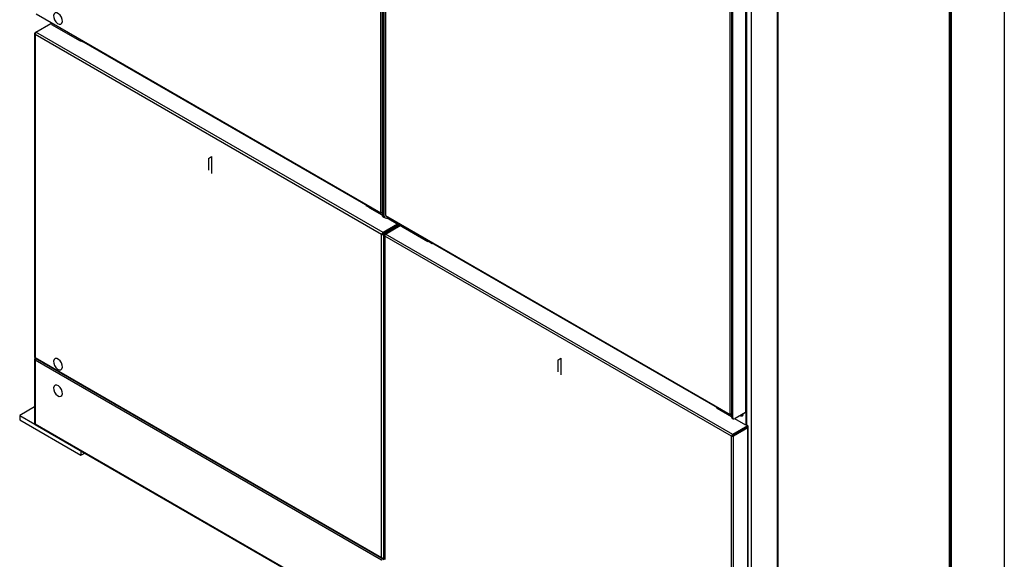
# Model space of a CAD drawing. Header units: millimetres. Extents: x 7 to 291, y 7 to 204.
# Tile 6 of 11: x 254 to 291, y 153 to 173. Entities that reach past the tile are written whole.
import ezdxf

# ---------------------------------------------------------------- set-up
doc = ezdxf.new("R2010")
doc.units = ezdxf.units.MM
doc.layers.add('BORDERS', color=7, linetype='Continuous')
doc.layers.add('TEXT_SHEET_FORMAT', color=7, linetype='Continuous')

msp = doc.modelspace()

# ---------------------------------------------------------------- linework, layer by layer
at = {"color": 7, "linetype": 'Continuous', "lineweight": 25}
for p, q in [((267.54773, 165.63526), (267.54773, 182.65198)), ((267.59298, 182.75976), (267.59298, 165.56341)), ((267.63541, 165.53892), (267.63541, 182.73527)), ((267.67784, 165.51443), (267.67784, 182.71078)), ((267.71743, 182.55401), (267.71743, 165.5373)), ((282.22281, 143.87294), (282.22281, 176.37943)), ((281.01387, 175.68152), (281.01387, 158.25654)), ((281.05487, 158.31369), (281.05487, 175.73867)), ((280.49061, 175.31412), (280.49061, 158.11777)), ((280.53304, 175.28963), (280.53304, 158.09328)), ((280.44536, 158.18962), (280.44536, 175.20633)), ((254.81981, 172.98294), (267.54773, 165.63526)), ((254.81099, 172.30539), (255.36254, 172.62379)), ((255.40246, 172.60074), (255.36254, 172.62379)), ((255.3956, 172.65054), (255.3956, 172.6047)), ((255.40246, 172.64658), (255.40246, 172.58441)), ((256.46312, 171.97211), (255.40246, 172.58441)), ((254.76263, 172.25918), (254.76263, 160.30234)), ((254.81042, 172.30505), (254.78021, 172.28761)), ((267.57884, 164.83669), (254.78021, 172.22518)), ((254.78021, 172.22518), (254.78021, 160.28736)), ((267.63291, 164.90345), (254.81099, 172.30539)), ((256.46312, 171.97211), (256.46312, 172.03427)), ((256.49141, 171.98843), (256.46312, 171.97211)), ((256.53383, 171.94761), (256.47726, 171.98027)), ((256.49141, 171.98843), (256.49141, 171.99422)), ((256.49384, 171.99264), (267.14043, 165.84649)), ((256.55283, 171.95858), (256.53383, 171.94761)), ((267.03215, 165.909), (267.01316, 165.89803)), ((267.14043, 165.82455), (267.01316, 165.89803)), ((267.06044, 165.89267), (267.04144, 165.8817)), ((267.14043, 165.80822), (267.14043, 165.87039)), ((267.5942, 165.54627), (267.14043, 165.80822)), ((267.54773, 165.63526), (267.59298, 165.66139)), ((267.59298, 165.61238), (267.55053, 165.63688)), ((267.59298, 165.56341), (267.63541, 165.53892)), ((267.62198, 165.49931), (267.66441, 165.47482)), ((267.63541, 165.53892), (267.67784, 165.51443)), ((267.66441, 165.47482), (267.70684, 165.45033)), ((267.71743, 165.5373), (280.44536, 158.18962)), ((268.20109, 165.19592), (267.7614, 165.44975)), ((267.81645, 165.48013), (267.77683, 165.45726)), ((268.17031, 165.21369), (267.63291, 164.90345)), ((268.18445, 165.18919), (267.63291, 164.87079)), ((267.63541, 164.86646), (268.15867, 165.16853)), ((267.66369, 164.85013), (268.18695, 165.15221)), ((267.72276, 164.85158), (268.26016, 165.16182)), ((268.15867, 165.16853), (268.18695, 165.15221)), ((268.18445, 165.20553), (268.18445, 165.18919)), ((268.18695, 165.20119), (268.18445, 165.20263)), ((268.20109, 165.25808), (268.20109, 165.19592)), ((268.22938, 165.21225), (268.20109, 165.19592)), ((268.20453, 165.1297), (268.20453, 165.1767)), ((268.22938, 165.24176), (268.22938, 165.17959)), ((269.29004, 164.56728), (268.22938, 165.17959)), ((267.57884, 164.83669), (267.60713, 164.85302)), ((267.57884, 152.89886), (267.57884, 164.83669)), ((267.63291, 164.90345), (267.63291, 164.87079)), ((267.66369, 164.85013), (267.63541, 164.86646)), ((267.66369, 152.88542), (267.66369, 164.85013)), ((267.6744, 164.80538), (267.6744, 152.84854)), ((267.72219, 164.85124), (267.69198, 164.83381)), ((280.49061, 157.38288), (267.69198, 164.77138)), ((267.69198, 164.77138), (267.69198, 152.83355)), ((280.54468, 157.44965), (267.72276, 164.85158)), ((267.72754, 164.92542), (267.72754, 164.91965)), ((267.7344, 164.92938), (267.7344, 164.92361)), ((269.29004, 164.56728), (269.29004, 164.62945)), ((269.31832, 164.58361), (269.29004, 164.56728)), ((269.4456, 164.49381), (269.30418, 164.57545)), ((269.31832, 164.58361), (269.31832, 164.5894)), ((269.32075, 164.58782), (279.96735, 158.44166)), ((269.43853, 164.51982), (269.43853, 164.49789)), ((269.4646, 164.50477), (269.4456, 164.49381)), ((254.76263, 160.22337), (254.76263, 157.85272)), ((254.78021, 160.28736), (267.57884, 152.89886)), ((254.79343, 160.25943), (254.78021, 160.2518)), ((267.57884, 152.80088), (254.78021, 160.18937)), ((254.78021, 160.18937), (254.78021, 157.83773)), ((254.7844, 160.26464), (267.5995, 152.86664)), ((254.76263, 158.46438), (254.21452, 158.14796)), ((254.21452, 158.14796), (254.77934, 157.8219)), ((254.21452, 158.14796), (254.21452, 157.98465)), ((279.94392, 158.45519), (279.92493, 158.44422)), ((279.96735, 158.41973), (279.92493, 158.44422)), ((279.96735, 158.43605), (279.95321, 158.42789)), ((279.96735, 158.4034), (279.96735, 158.46557)), ((280.49182, 158.10063), (279.96735, 158.4034)), ((280.44536, 158.18962), (280.49061, 158.21575)), ((280.49061, 158.16674), (280.44816, 158.19124)), ((281.01387, 158.25654), (280.63203, 158.03611)), ((280.91417, 158.19078), (280.91387, 158.19881)), ((281.02801, 158.26609), (281.02801, 157.7911)), ((281.05487, 158.41249), (281.0563, 158.41166)), ((281.0563, 158.41166), (281.05487, 158.41084)), ((281.0563, 158.41166), (281.0563, 157.80742)), ((254.21452, 157.98465), (256.47726, 156.6784)), ((254.78021, 157.83773), (267.57884, 150.44924)), ((254.7844, 157.81502), (267.5995, 150.41702)), ((280.49061, 158.11777), (280.53304, 158.09328)), ((280.51961, 158.05367), (280.56204, 158.02918)), ((281.02801, 157.7911), (280.6166, 158.0286)), ((280.89138, 158.14042), (280.89562, 158.14287)), ((281.0563, 157.80742), (281.02801, 157.7911)), ((281.09622, 157.76805), (281.04215, 157.79926)), ((281.09622, 157.76805), (280.54468, 157.44965)), ((281.09622, 157.73539), (280.54468, 157.41699)), ((280.54468, 157.44965), (280.54468, 157.41699)), ((280.54718, 157.41266), (281.07044, 157.71473)), ((280.57546, 157.39633), (281.09872, 157.6984)), ((280.64617, 157.47558), (280.64617, 157.4698)), ((281.07044, 157.71473), (281.09872, 157.6984)), ((281.09622, 157.76805), (281.09622, 157.73539)), ((281.09872, 157.74738), (281.09622, 157.74883)), ((281.09872, 145.73368), (281.09872, 157.6984)), ((281.1163, 145.75818), (281.1163, 157.72289)), ((280.49061, 157.38288), (280.5189, 157.39921)), ((280.49061, 145.44506), (280.49061, 157.38288)), ((280.57546, 157.39633), (280.54718, 157.41266)), ((280.57546, 145.43161), (280.57546, 157.39633)), ((256.47726, 156.83775), (256.47726, 156.6784)), ((256.47726, 156.6784), (256.61528, 156.75807)), ((267.6744, 152.8916), (267.63291, 152.86764)), ((267.63291, 152.86764), (267.63291, 152.83498)), ((267.6744, 152.85894), (267.63291, 152.83498)), ((267.63541, 152.83065), (267.6744, 152.85316)), ((267.6744, 152.8916), (267.66369, 152.88542))]:
    msp.add_line(p, q, dxfattribs=at)
at = {"color": 8, "linetype": 'Continuous', "lineweight": 25}
for p, q in [((282.18767, 176.35914), (282.18767, 143.85265)), ((281.0563, 175.706), (281.0563, 157.7911)), ((281.226, 175.80398), (281.226, 143.2975)), ((254.78021, 172.28761), (254.78935, 172.28233)), ((268.15867, 165.17431), (268.15867, 165.16853)), ((268.18445, 165.19975), (268.18695, 165.20119)), ((268.18695, 165.11955), (268.18695, 165.15221)), ((267.69198, 164.83381), (267.70112, 164.82853)), ((254.78021, 160.2518), (254.78935, 160.24652)), ((280.90851, 158.19078), (280.9084, 158.19565)), ((281.07044, 157.7205), (281.07044, 157.71473)), ((281.09622, 157.74594), (281.09872, 157.74738)), ((267.63291, 152.86764), (267.63291, 152.87821))]:
    msp.add_line(p, q, dxfattribs=at)
at = {"color": 7, "linetype": 'Continuous'}
for p, q in [((261.18377, 167.64336), (261.2988, 167.70976)), ((261.18377, 167.64336), (261.18377, 167.20472)), ((261.2988, 167.70976), (261.2988, 167.09038)), ((274.08139, 160.19772), (274.19642, 160.26412)), ((274.08139, 160.19772), (274.08139, 159.75908)), ((274.19642, 160.26412), (274.19642, 159.64474))]:
    msp.add_line(p, q, dxfattribs=at)
at = {"color": 7, "linetype": 'Continuous', "flags": 128}
for points in [[(255.78505, 172.77801), (255.75486, 172.86031), (255.70547, 172.93542), (255.6444, 172.9919), (255.58095, 173.02115), (255.52477, 173.01872), (255.48441, 172.98499), (255.46603, 172.92508), (255.47242, 172.84811), (255.50261, 172.76581), (255.552, 172.6907), (255.61307, 172.63422), (255.67653, 172.60497), (255.73271, 172.60739), (255.77306, 172.64113), (255.79144, 172.70104), (255.78505, 172.77801)], [(255.78505, 160.00731), (255.75486, 160.08961), (255.70547, 160.16472), (255.6444, 160.2212), (255.58095, 160.25045), (255.52477, 160.24803), (255.48441, 160.21429), (255.46603, 160.15438), (255.47242, 160.07741), (255.50261, 159.99511), (255.552, 159.92), (255.61307, 159.86352), (255.67653, 159.83427), (255.73271, 159.83669), (255.77306, 159.87043), (255.79144, 159.93034), (255.78505, 160.00731)], [(255.78505, 159.02746), (255.75486, 159.10976), (255.70547, 159.18487), (255.6444, 159.24135), (255.58095, 159.2706), (255.52477, 159.26818), (255.48441, 159.23444), (255.46603, 159.17453), (255.47242, 159.09756), (255.50261, 159.01526), (255.552, 158.94015), (255.61307, 158.88367), (255.67653, 158.85442), (255.73271, 158.85685), (255.77306, 158.89058), (255.79144, 158.95049), (255.78505, 159.02746)]]:
    msp.add_lwpolyline(points, dxfattribs=at)
at = {"color": 7, "linetype": 'Continuous', "lineweight": 25, "flags": 128}
for points in [[(267.87637, 165.00556), (267.88033, 165.00956), (267.89189, 165.01452)], [(280.91704, 158.19969), (280.91841, 158.18098), (280.91584, 158.15804), (280.90829, 158.1394), (280.89618, 158.12613), (280.88023, 158.11902), (280.86137, 158.11848), (280.84068, 158.12454), (280.81937, 158.13684), (280.8138, 158.14104)], [(280.78813, 157.55176), (280.7921, 157.55575), (280.80366, 157.56072)]]:
    msp.add_lwpolyline(points, dxfattribs=at)
at = {"color": 7, "linetype": 'Continuous', "lineweight": 25}
for centre, radius, start, end in [((256.51568, 172.02421), 0.03839, 177.223816, 235.320634), ((267.16665, 165.87728), 0.0403, 178.250337, 229.430257), ((267.66158, 165.55584), 0.06902, 173.701152, 234.986667), ((267.70201, 165.53044), 0.06713, 172.74417, 235.943649), ((267.70401, 165.53135), 0.06902, 173.701152, 234.986667), ((267.73819, 165.50464), 0.06114, 170.785963, 309.203285), ((268.15518, 165.17715), 0.0093, 292.06706, 3.090017), ((268.17766, 165.1767), 0.0262, 290.783421, 69.216579), ((269.3426, 164.61939), 0.03839, 177.223816, 235.320634), ((279.99356, 158.47246), 0.0403, 178.250337, 229.430257), ((280.8633, 158.19), 0.05241, 229.676675, 303.374587), ((280.86203, 158.18403), 0.05257, 303.936727, 7.375453), ((280.86758, 158.18512), 0.05071, 303.573641, 2.57833), ((280.98481, 158.32068), 0.07041, 294.374658, 354.305201), ((280.55921, 158.1102), 0.06902, 173.701153, 234.986667), ((280.59339, 158.08349), 0.06114, 170.785963, 309.203285), ((281.06695, 157.72334), 0.0093, 292.06706, 3.090017), ((281.08943, 157.72289), 0.0262, 290.783421, 69.216579)]:
    msp.add_arc(centre, radius, start, end, dxfattribs=at)
at = {"color": 8, "linetype": 'Continuous', "lineweight": 25}
msp.add_arc((280.85259, 158.18606), 0.05612, 314.793155, 4.829819, dxfattribs=at)
at = {"color": 7, "linetype": 'Continuous', "lineweight": 25}
for centre, major_axis, ratio, start_param, end_param in [((254.82263, 172.24968), (0.05849, -0.0191), 0.69954326, 2.58071394, 4.15151027), ((254.82263, 172.24968), (0.0127, 0.06021), 0.69960158, 0.56073886, 2.13153518), ((267.62127, 164.86118), (0.0398, 0.0461), 0.40666448, 0.8628247, 2.43362103), ((267.62127, 164.86118), (0.05982, 0.01142), 0.4065498, 3.84951378, 5.4203101), ((267.62127, 164.86118), (0.01829, 0.01252), 0.08318936, 0.82517571, 2.39597204), ((267.62127, 164.86118), (0.01998, 0.00958), 0.08305047, 3.88719962, 5.45799594), ((267.7344, 164.79587), (0.05849, -0.0191), 0.69954326, 2.58071394, 4.15151027), ((267.7344, 164.79587), (0.0127, 0.06021), 0.69960158, 0.56073886, 2.13153518), ((254.82263, 160.21386), (0.05849, -0.0191), 0.69954326, 2.58071394, 4.15151027), ((254.82263, 160.31185), (0.05982, 0.01142), 0.4065498, 3.06411561, 3.84951378), ((254.82263, 160.21386), (0.0127, 0.06021), 0.69960158, 0.91901343, 2.13153518), ((254.82263, 160.31185), (0.0398, 0.0461), 0.40666448, 2.43362103, 3.21910045), ((254.82263, 157.86223), (0.05982, 0.01142), 0.4065498, 3.06411561, 3.84951378), ((254.82263, 157.86223), (0.0398, 0.0461), 0.40666448, 2.43362103, 3.21910045), ((280.53304, 157.40738), (0.0398, 0.0461), 0.40666448, 0.8628247, 2.43362103), ((280.53304, 157.40738), (0.05982, 0.01142), 0.4065498, 3.84951378, 5.4203101), ((280.53304, 157.40738), (0.01829, 0.01252), 0.08318936, 0.82517571, 2.39597204), ((280.53304, 157.40738), (0.01998, 0.00958), 0.08305047, 3.88719962, 5.45799594), ((267.62127, 152.92336), (0.05849, -0.0191), 0.69954326, 4.15151027, 5.72230659), ((267.62127, 152.92336), (0.0127, 0.06021), 0.69960158, 2.13153518, 3.70233151), ((267.62127, 152.82537), (0.0398, 0.0461), 0.40666448, 0.8628247, 2.43362103), ((267.7344, 152.85804), (0.05982, 0.01142), 0.4065498, 3.06411561, 3.84951378)]:
    msp.add_ellipse(centre, major_axis=major_axis, ratio=ratio, start_param=start_param, end_param=end_param, dxfattribs=at)
at = {"layer": 'BORDERS', "lineweight": 70}
msp.add_line((288.56964, 201.78391), (288.56964, 8.78391), dxfattribs=at)
at = {"layer": 'TEXT_SHEET_FORMAT'}
msp.add_line((290.56964, 203.78391), (290.56964, 6.78391), dxfattribs=at)

doc.saveas('drawing.dxf')
